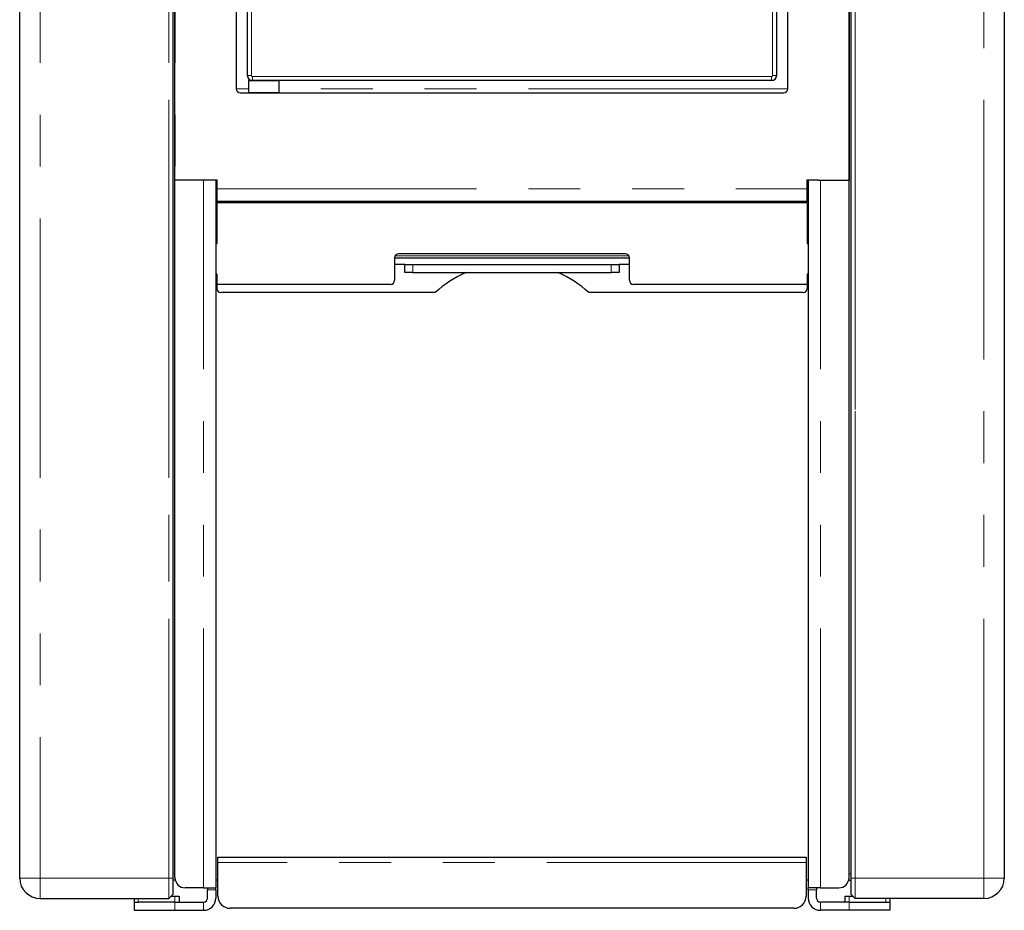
# Model space of a CAD drawing. Header units: millimetres. Extents: x 108 to 359, y 103 to 231.
# Tile 2 of 9: x 176 to 200, y 103 to 125. Entities that reach past the tile are written whole.
import ezdxf

# ---------------------------------------------------------------- set-up
doc = ezdxf.new("R2010")
doc.units = ezdxf.units.MM
doc.linetypes.add('PHANTOM', pattern=[12.7, 6.35, -1.27, 1.27, -1.27, 1.27, -1.27])

msp = doc.modelspace()

# ---------------------------------------------------------------- linework, layer by layer
at = {"color": 7, "linetype": 'Continuous', "lineweight": 25}
for p, q in [((176.335, 104.076), (176.335, 158.326)), ((180.085, 158.326), (180.085, 104.076)), ((180.135, 121.161), (180.135, 158.326)), ((200.435, 158.326), (200.435, 104.076)), ((181.635, 148.801), (181.635, 123.401)), ((181.91, 123.726), (181.91, 148.476)), ((194.86, 139.676), (194.86, 123.726)), ((195.135, 123.401), (195.135, 139.676)), ((196.635, 139.676), (196.635, 121.161)), ((196.685, 104.076), (196.685, 139.676)), ((181.945, 123.601), (181.935, 123.591)), ((181.935, 123.591), (181.935, 123.311)), ((182.31, 123.591), (181.935, 123.591)), ((181.945, 123.601), (182.035, 123.601)), ((194.735, 123.601), (182.035, 123.601)), ((182.685, 123.591), (182.31, 123.591)), ((182.685, 123.591), (182.675, 123.601)), ((182.685, 123.311), (182.685, 123.591)), ((181.735, 123.301), (195.035, 123.301)), ((181.935, 123.311), (181.945, 123.301)), ((181.935, 123.311), (182.685, 123.311)), ((182.675, 123.301), (182.685, 123.311)), ((180.14, 121.166), (180.135, 121.161)), ((180.135, 104.086), (180.135, 121.161)), ((180.835, 121.161), (180.135, 121.161)), ((180.889, 121.161), (180.835, 121.161)), ((181.16, 121.161), (180.889, 121.161)), ((181.135, 121.161), (181.135, 103.836)), ((181.145, 121.109), (181.135, 121.108)), ((181.145, 120.851), (181.145, 121.161)), ((181.165, 121.166), (181.16, 121.161)), ((181.16, 120.951), (181.16, 121.161)), ((195.61, 121.161), (195.605, 121.166)), ((195.61, 121.161), (195.61, 120.951)), ((195.88, 121.161), (195.61, 121.161)), ((195.625, 121.161), (195.625, 120.851)), ((195.625, 121.109), (195.635, 121.108)), ((195.635, 121.161), (195.635, 103.836)), ((195.88, 121.161), (195.935, 121.161)), ((195.935, 121.161), (196.635, 121.161)), ((196.635, 121.161), (196.63, 121.166)), ((196.635, 104.086), (196.635, 121.161)), ((181.135, 120.851), (181.145, 120.851)), ((181.145, 120.851), (181.16, 120.851)), ((181.16, 120.656), (181.16, 120.951)), ((195.61, 120.951), (195.61, 120.656)), ((195.61, 120.851), (195.625, 120.851)), ((195.625, 120.851), (195.635, 120.851)), ((181.135, 120.651), (181.165, 120.651)), ((195.61, 120.611), (181.16, 120.611)), ((181.16, 120.611), (181.16, 119.611)), ((181.165, 120.651), (195.605, 120.651)), ((182.435, 120.611), (182.435, 120.651)), ((194.335, 120.611), (194.335, 120.651)), ((195.605, 120.651), (195.635, 120.651)), ((195.61, 120.611), (195.61, 119.611)), ((181.135, 119.611), (181.16, 119.611)), ((195.61, 119.611), (195.635, 119.611)), ((191.16, 119.361), (185.61, 119.361)), ((185.51, 119.261), (185.51, 118.711)), ((191.26, 119.251), (185.51, 119.251)), ((185.76, 119.101), (185.51, 119.101)), ((185.76, 118.901), (185.76, 119.101)), ((185.76, 119.101), (185.96, 119.101)), ((185.96, 119.101), (190.81, 119.101)), ((190.81, 119.101), (191.01, 119.101)), ((191.26, 119.101), (191.01, 119.101)), ((191.01, 119.101), (191.01, 118.901)), ((191.26, 118.711), (191.26, 119.261)), ((181.16, 118.861), (181.135, 118.861)), ((181.16, 118.861), (181.16, 118.611)), ((185.96, 118.901), (185.76, 118.901)), ((185.96, 118.901), (190.81, 118.901)), ((191.01, 118.901), (190.81, 118.901)), ((195.61, 118.861), (195.61, 118.611)), ((195.635, 118.861), (195.61, 118.861)), ((185.41, 118.611), (181.16, 118.611)), ((181.16, 118.611), (181.16, 118.511)), ((195.61, 118.611), (191.36, 118.611)), ((195.61, 118.611), (195.61, 118.511)), ((186.505, 118.411), (181.26, 118.411)), ((195.51, 118.411), (190.265, 118.411)), ((181.185, 104.586), (195.585, 104.586)), ((181.185, 104.461), (181.185, 104.586)), ((181.185, 103.636), (181.185, 104.461)), ((195.585, 104.586), (195.585, 104.461)), ((195.585, 104.461), (195.585, 103.636)), ((180.085, 104.076), (180.085, 103.676)), ((180.142, 104.026), (180.085, 104.026)), ((181.135, 104.036), (181.185, 104.036)), ((195.585, 104.036), (195.635, 104.036)), ((196.628, 104.026), (196.685, 104.026)), ((196.685, 103.676), (196.685, 104.076)), ((180.085, 103.676), (179.986, 103.578)), ((180.045, 103.636), (180.135, 103.636)), ((180.135, 103.636), (180.235, 103.636)), ((180.235, 103.636), (180.235, 103.486)), ((180.835, 103.836), (180.385, 103.836)), ((180.835, 103.836), (181.135, 103.836)), ((180.935, 103.836), (180.935, 103.786)), ((180.935, 103.586), (180.935, 103.786)), ((181.135, 103.786), (181.135, 103.836)), ((181.135, 103.786), (181.135, 103.586)), ((195.935, 103.836), (195.635, 103.836)), ((195.635, 103.786), (195.635, 103.836)), ((195.635, 103.786), (195.635, 103.586)), ((195.835, 103.836), (195.835, 103.786)), ((195.835, 103.586), (195.835, 103.786)), ((195.935, 103.836), (196.385, 103.836)), ((196.535, 103.636), (196.535, 103.486)), ((196.535, 103.636), (196.635, 103.636)), ((196.635, 103.636), (196.725, 103.636)), ((196.685, 103.676), (196.783, 103.578)), ((176.835, 103.576), (179.983, 103.576)), ((179.135, 103.576), (179.135, 103.486)), ((179.135, 103.486), (179.235, 103.486)), ((179.135, 103.486), (179.135, 103.286)), ((179.235, 103.486), (179.242, 103.486)), ((180.135, 103.486), (179.242, 103.486)), ((180.135, 103.486), (180.835, 103.486)), ((196.635, 103.486), (195.935, 103.486)), ((196.635, 103.486), (197.528, 103.486)), ((199.935, 103.576), (196.787, 103.576)), ((197.528, 103.486), (197.535, 103.486)), ((197.535, 103.486), (197.635, 103.486)), ((197.635, 103.576), (197.635, 103.486)), ((197.635, 103.486), (197.635, 103.286)), ((179.135, 103.286), (180.135, 103.286)), ((180.135, 103.286), (180.835, 103.286)), ((195.285, 103.336), (181.485, 103.336)), ((196.635, 103.286), (195.935, 103.286)), ((197.635, 103.286), (196.635, 103.286))]:
    msp.add_line(p, q, dxfattribs=at)
at = {"color": 8, "linetype": 'PHANTOM', "lineweight": 18}
for p, q in [((176.835, 158.326), (176.835, 104.076)), ((179.983, 104.076), (179.983, 158.326)), ((179.986, 158.326), (179.986, 104.076)), ((180.14, 158.326), (180.14, 121.166)), ((199.935, 104.076), (199.935, 158.326)), ((181.911, 148.476), (181.911, 123.726)), ((182.008, 123.726), (182.008, 148.476)), ((182.012, 148.476), (182.012, 123.726)), ((194.758, 123.726), (194.758, 139.671)), ((194.761, 139.675), (194.761, 123.726)), ((194.858, 123.726), (194.858, 139.676)), ((196.63, 121.166), (196.63, 139.676)), ((196.783, 104.076), (196.783, 139.676)), ((196.787, 139.676), (196.787, 104.076)), ((181.911, 123.726), (181.91, 123.726)), ((181.911, 123.726), (182.008, 123.726)), ((182.012, 123.726), (182.008, 123.726)), ((182.035, 123.703), (194.735, 123.703)), ((182.035, 123.703), (182.035, 123.7)), ((194.735, 123.7), (182.035, 123.7)), ((182.035, 123.603), (182.035, 123.7)), ((194.735, 123.703), (194.735, 123.7)), ((194.735, 123.603), (194.735, 123.7)), ((194.758, 123.726), (194.761, 123.726)), ((194.858, 123.726), (194.761, 123.726)), ((194.858, 123.726), (194.86, 123.726)), ((181.935, 123.401), (181.635, 123.401)), ((182.035, 123.603), (194.735, 123.603)), ((182.035, 123.603), (182.035, 123.601)), ((195.135, 123.401), (182.685, 123.401)), ((194.735, 123.603), (194.735, 123.601)), ((180.14, 121.166), (181.165, 121.166)), ((180.835, 103.836), (180.835, 121.161)), ((181.165, 121.166), (181.165, 120.951)), ((195.605, 121.166), (196.63, 121.166)), ((195.605, 120.951), (195.605, 121.166)), ((195.935, 103.836), (195.935, 121.161)), ((181.165, 120.951), (181.16, 120.951)), ((181.165, 120.951), (195.605, 120.951)), ((181.165, 120.951), (181.165, 120.651)), ((195.605, 120.651), (195.605, 120.951)), ((195.61, 120.951), (195.605, 120.951)), ((182.185, 120.651), (182.185, 120.611)), ((194.585, 120.651), (194.585, 120.611)), ((191.246, 119.311), (185.523, 119.311)), ((185.96, 119.101), (185.96, 118.901)), ((190.81, 118.901), (190.81, 119.101)), ((195.585, 104.461), (181.185, 104.461)), ((180.135, 104.176), (180.085, 104.176)), ((196.635, 104.176), (196.685, 104.176)), ((176.335, 104.076), (176.835, 104.076)), ((176.835, 104.076), (176.835, 103.576)), ((176.835, 104.076), (179.983, 104.076)), ((179.983, 103.576), (179.983, 104.076)), ((179.983, 104.076), (179.986, 104.076)), ((179.986, 104.076), (179.986, 103.578)), ((180.085, 104.076), (179.986, 104.076)), ((196.685, 104.076), (196.783, 104.076)), ((196.783, 104.076), (196.787, 104.076)), ((196.783, 103.578), (196.783, 104.076)), ((196.787, 104.076), (196.787, 103.576)), ((199.935, 104.076), (196.787, 104.076)), ((199.935, 103.576), (199.935, 104.076)), ((199.935, 104.076), (200.435, 104.076)), ((180.135, 103.636), (180.135, 103.486)), ((180.935, 103.786), (181.135, 103.786)), ((195.835, 103.786), (195.635, 103.786)), ((196.635, 103.636), (196.635, 103.486)), ((179.235, 103.576), (179.235, 103.486)), ((180.135, 103.286), (180.135, 103.486)), ((180.835, 103.486), (180.835, 103.286)), ((195.935, 103.486), (195.935, 103.286)), ((196.635, 103.286), (196.635, 103.486)), ((197.535, 103.576), (197.535, 103.486))]:
    msp.add_line(p, q, dxfattribs=at)
at = {"color": 7, "linetype": 'Continuous', "lineweight": 25, "flags": 128}
for points in [[(181.135, 120.644), (181.142, 120.647), (181.158, 120.651)], [(195.635, 120.644), (195.628, 120.647), (195.612, 120.651)], [(181.135, 104.026), (181.164, 104.029), (181.185, 104.035)], [(195.585, 104.035), (195.606, 104.029), (195.635, 104.026)]]:
    msp.add_lwpolyline(points, dxfattribs=at)
at = {"color": 7, "linetype": 'Continuous', "lineweight": 25}
for centre, radius, start, end in [((182.035, 123.726), 0.125, 180, 270), ((194.735, 123.726), 0.125, 270, 0), ((181.735, 123.401), 0.1, 180, 270), ((195.035, 123.401), 0.1, 270, 0), ((181.165, 120.656), 0.005, 180, 270), ((195.605, 120.656), 0.005, 270, 0), ((181.235, 120.361), 0.1, 138.5904, 180), ((195.535, 120.361), 0.1, 0, 41.4096), ((185.61, 119.261), 0.1, 90, 180), ((191.16, 119.261), 0.1, 0, 90), ((188.385, 116.336), 2.8, 113.6417, 132.1772), ((188.385, 116.336), 2.8, 47.8228, 66.3583), ((185.41, 118.711), 0.1, 270, 0), ((191.36, 118.711), 0.1, 180, 270), ((181.26, 118.511), 0.1, 180, 270), ((195.51, 118.511), 0.1, 270, 0), ((176.835, 104.076), 0.5, 180, 270), ((180.385, 104.086), 0.25, 180, 270), ((196.385, 104.086), 0.25, 270, 0), ((199.935, 104.076), 0.5, 270, 0), ((181.485, 103.636), 0.3, 180, 270), ((195.285, 103.636), 0.3, 270, 0), ((179.983, 103.581), 0.005, 270, 315), ((180.835, 103.586), 0.1, 270, 0), ((180.835, 103.586), 0.3, 270, 0), ((195.935, 103.586), 0.3, 180, 270), ((195.935, 103.586), 0.1, 180, 270), ((196.787, 103.581), 0.005, 225, 270)]:
    msp.add_arc(centre, radius, start, end, dxfattribs=at)
at = {"color": 8, "linetype": 'PHANTOM', "lineweight": 18}
for centre, radius, start, end in [((182.035, 123.726), 0.124, 180, 270), ((182.035, 123.726), 0.0265, 180, 270), ((182.035, 123.726), 0.0229, 180, 270), ((194.735, 123.726), 0.0229, 270, 0), ((194.735, 123.726), 0.0265, 270, 0), ((194.735, 123.726), 0.124, 270, 0)]:
    msp.add_arc(centre, radius, start, end, dxfattribs=at)

doc.saveas('drawing.dxf')
